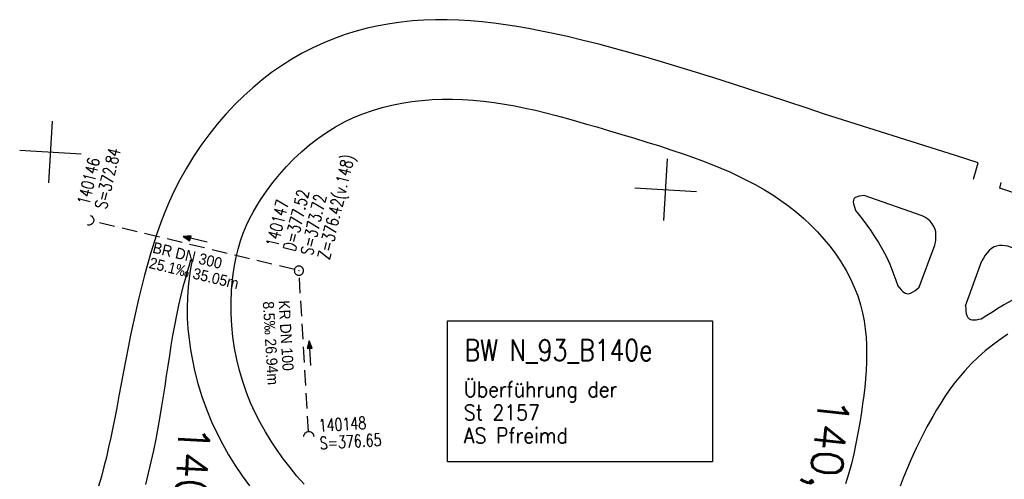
# Model space of a CAD drawing. Extents: x 4513427 to 4514562, y 5484516 to 5485110.
# Tile 10 of 15: x 4514065 to 4514225, y 5484898 to 5484972. Entities that reach past the tile are written whole.
import ezdxf
from ezdxf.enums import TextEntityAlignment as Align

# ---------------------------------------------------------------- set-up
doc = ezdxf.new("R2010")
doc.units = 0
doc.header["$LTSCALE"] = 10
doc.header["$MEASUREMENT"] = 0
for name, pattern in [('AUSGEZOGEN', [0]), ('LT00', [0]), ('LT17', [0.15, 0.1, -0.05]), ('STRICHLINIE2', [0.375, 0.25, -0.125])]:
    doc.linetypes.add(name, pattern=pattern)
doc.layers.get('0').update_dxf_attribs({"linetype": 'LT00'})
for name, color, linetype in [('-BESCH', 7, 'STRICHLINIE2'), ('-BKAN014', 140, 'LT00'), ('-BSCH014', 5, 'LT00'), ('-Halt-Pfeil', 4, 'LT00'), ('A-TEXT-KILOMETER', 30, 'LT17'), ('BW-SCHRIFT', 20, 'AUSGEZOGEN'), ('V_AFBR_BAB', 250, 'LT00'), ('V_KA_PRUF', 182, 'LT00'), ('V_RASTER', 250, 'LT00'), ('V_UK_DURCH', 182, 'LT00')]:
    doc.layers.add(name, color=color, linetype=linetype)
doc.styles.add('Haltungsbeschriftung', font='arial.ttf', dxfattribs={"width": 0.75})
doc.styles.add('Kilometrierung', font='romans.shx')
doc.styles.add('ROMANS', font='romans.shx')
doc.styles.add('schachtbeschriftung', font='romans.shx', dxfattribs={"width": 0.75, "height": 0.2})

# ---------------------------------------------------------------- blocks, each defined once
blk = doc.blocks.new('SYMB1107')
at = {"color": 0, "linetype": 'ByBlock'}
for points in [[(-0.2, 0), (-0.196157, 0.039018), (-0.184776, 0.076537), (-0.166294, 0.111114), (-0.141421, 0.141421), (-0.111114, 0.166294), (-0.076537, 0.184776), (-0.039018, 0.196157), (0, 0.2)], [(0, 0.2), (0.039018, 0.196157), (0.076537, 0.184776), (0.111114, 0.166294), (0.141421, 0.141421), (0.166294, 0.111114), (0.184776, 0.076537), (0.196157, 0.039018), (0.2, 0)]]:
    blk.add_lwpolyline(points, dxfattribs=at)
blk = doc.blocks.new('SYMB0003')
at = {"color": 0, "linetype": 'ByBlock'}
for p, q in [((-0.015712, 0), (0.010166, 0.012015)), ((0, -0.021257), (-0.015712, 0)), ((0.010166, 0.012015), (0, -0.021257))]:
    blk.add_line(p, q, dxfattribs=at)
for points in [[(-0.031395, 0.499013), (-0.093691, 0.491144), (-0.154509, 0.475528), (-0.21289, 0.452414), (-0.267913, 0.422164), (-0.318712, 0.385257), (-0.364484, 0.342274), (-0.404509, 0.293893), (-0.438154, 0.240877), (-0.464888, 0.184062), (-0.484292, 0.124345), (-0.496058, 0.062667), (-0.5, 0)], [(-0.5, 0), (-0.496058, -0.062667), (-0.484292, -0.124345), (-0.464888, -0.184062), (-0.438154, -0.240877), (-0.404509, -0.293893), (-0.364485, -0.342274), (-0.318712, -0.385257), (-0.267914, -0.422164), (-0.21289, -0.452414), (-0.154509, -0.475529), (-0.093691, -0.491144), (-0.031395, -0.499014), (0.031395, -0.499014)], [(0.5, 0), (0.496057, 0.062667), (0.484292, 0.124345), (0.464888, 0.184062), (0.438153, 0.240877), (0.404509, 0.293893), (0.364484, 0.342274), (0.318712, 0.385257), (0.267913, 0.422164), (0.21289, 0.452414), (0.154509, 0.475528), (0.093691, 0.491144), (0.031395, 0.499013), (-0.031395, 0.499013)], [(0.031395, -0.499014), (0.093691, -0.491144), (0.154509, -0.475529), (0.21289, -0.452414), (0.267914, -0.422164), (0.318712, -0.385257), (0.364485, -0.342274), (0.404509, -0.293893), (0.438154, -0.240877), (0.464889, -0.184062), (0.484292, -0.124345), (0.496058, -0.062667), (0.5, 0)]]:
    blk.add_lwpolyline(points, dxfattribs=at)
blk = doc.blocks.new('SYMB0070')
at = {"color": 0, "linetype": 'ByBlock'}
for p, q in [((-0.5, 0), (0.2, 0)), ((0.5, 0), (0.2, 0.1)), ((0.2, 0.1), (0.2, 0)), ((0.468, 0), (0.21, 0.086)), ((0.21, 0.086), (0.21, -0.086)), ((0.21, -0.086), (0.468, 0)), ((0.22, -0.072), (0.437, 0)), ((0.23, -0.058), (0.405, 0)), ((0.24, -0.045), (0.374, 0)), ((0.342, 0), (0.25, 0.031)), ((0.25, 0.031), (0.25, -0.031)), ((0.25, -0.031), (0.342, 0)), ((0.26, -0.017), (0.31, 0)), ((0.27, -0.003), (0.279, 0))]:
    blk.add_line(p, q, dxfattribs=at)
for points in [[(0.2, 0), (0.2, -0.1), (0.5, 0)], [(0.437, 0), (0.22, 0.072), (0.22, -0.072)], [(0.405, 0), (0.23, 0.058), (0.23, -0.058)], [(0.374, 0), (0.24, 0.045), (0.24, -0.045)], [(0.31, 0), (0.26, 0.017), (0.26, -0.017)], [(0.279, 0), (0.27, 0.003), (0.27, -0.003)]]:
    blk.add_lwpolyline(points, dxfattribs=at)

msp = doc.modelspace()

# ---------------------------------------------------------------- linework, layer by layer
at = {"layer": '-BESCH'}
for p, q in [((4514109.97, 5484931.96), (4514077.4, 5484939.77)), ((4514112.26, 5484905.68), (4514110.75, 5484931.03))]:
    msp.add_line(p, q, dxfattribs=at)
at = {"layer": 'BW-SCHRIFT'}
msp.add_lwpolyline([(4514134.83, 5484923.64), (4514177.82, 5484923.64), (4514177.82, 5484900.79), (4514134.83, 5484900.79)], close=True, dxfattribs=at)
at = {"layer": 'V_AFBR_BAB'}
for p, q in [((4514211.34, 5484929.09), (4514213.89, 5484935.91)), ((4514218.86, 5484926.1), (4514221.49, 5484933.35))]:
    msp.add_line(p, q, dxfattribs=at)
at = {"layer": 'V_AFBR_BAB', "color": 2}
msp.add_line((4514093.18, 5484933.56), (4514093.36, 5484933.53), dxfattribs=at)
at = {"layer": 'V_AFBR_BAB'}
for points in [[(4514217.21, 5484950.45), (4514195.98, 5484957.17), (4514192.99, 5484958.16), (4514190.01, 5484959.15), (4514187.02, 5484960.14), (4514184.02, 5484961.12), (4514181.03, 5484962.09), (4514178.03, 5484963.05), (4514175.03, 5484963.99), (4514172.02, 5484964.91), (4514169.5, 5484965.67), (4514166.98, 5484966.41), (4514164.45, 5484967.13), (4514161.91, 5484967.83), (4514159.36, 5484968.49), (4514156.81, 5484969.13), (4514154.25, 5484969.74), (4514151.67, 5484970.31), (4514149.81, 5484970.69), (4514147.94, 5484971.05), (4514146.07, 5484971.38), (4514144.2, 5484971.67), (4514142.31, 5484971.93), (4514140.43, 5484972.14), (4514138.54, 5484972.31), (4514136.64, 5484972.42), (4514134.75, 5484972.48), (4514132.84, 5484972.47), (4514130.99, 5484972.41), (4514129.13, 5484972.27), (4514127.28, 5484972.08), (4514125.43, 5484971.81), (4514123.6, 5484971.48), (4514121.78, 5484971.08), (4514119.98, 5484970.61), (4514118.21, 5484970.06), (4514116.46, 5484969.44), (4514114.73, 5484968.75), (4514112.96, 5484967.93), (4514111.22, 5484967.04), (4514109.53, 5484966.06), (4514107.87, 5484965.01), (4514106.27, 5484963.89), (4514104.71, 5484962.7), (4514103.2, 5484961.45), (4514101.74, 5484960.13), (4514100.33, 5484958.76), (4514098.84, 5484957.18), (4514097.42, 5484955.54), (4514096.07, 5484953.83), (4514094.79, 5484952.08), (4514093.58, 5484950.27), (4514092.45, 5484948.42), (4514091.4, 5484946.52), (4514090.42, 5484944.59), (4514089.67, 5484942.95), (4514088.97, 5484941.29), (4514088.32, 5484939.61), (4514087.71, 5484937.92), (4514087.14, 5484936.21), (4514086.61, 5484934.49), (4514086.11, 5484932.76), (4514085.64, 5484931.02), (4514085.14, 5484929.08), (4514084.67, 5484927.14), (4514084.23, 5484925.19), (4514083.81, 5484923.24), (4514083.4, 5484921.29), (4514083.01, 5484919.33), (4514082.62, 5484917.37), (4514082.25, 5484915.41), (4514081.88, 5484913.44), (4514081.5, 5484911.48), (4514081.13, 5484909.51)], [(4514111.55, 5484897.15), (4514110.38, 5484898.47), (4514109.26, 5484899.83), (4514108.18, 5484901.22), (4514107.15, 5484902.65), (4514106.17, 5484904.12), (4514105.25, 5484905.62), (4514104.39, 5484907.15), (4514103.59, 5484908.72), (4514102.86, 5484910.32), (4514102.18, 5484912.04), (4514101.58, 5484913.79), (4514101.06, 5484915.57), (4514100.62, 5484917.37), (4514100.27, 5484919.2), (4514100, 5484921.04), (4514099.81, 5484922.89), (4514099.71, 5484924.75), (4514099.69, 5484926.61), (4514099.76, 5484928.48), (4514099.87, 5484929.86), (4514100.03, 5484931.23), (4514100.24, 5484932.59), (4514100.51, 5484933.94), (4514100.84, 5484935.27), (4514101.23, 5484936.59), (4514101.68, 5484937.87), (4514102.2, 5484939.13), (4514102.7, 5484940.2), (4514103.26, 5484941.25), (4514103.85, 5484942.27), (4514104.48, 5484943.28), (4514105.44, 5484944.69), (4514106.46, 5484946.06), (4514107.54, 5484947.39), (4514108.68, 5484948.67), (4514109.87, 5484949.9), (4514111.12, 5484951.07), (4514112.42, 5484952.18), (4514113.77, 5484953.22), (4514115.17, 5484954.19), (4514116.62, 5484955.09), (4514118.11, 5484955.9), (4514119.58, 5484956.59), (4514121.09, 5484957.21), (4514122.63, 5484957.75), (4514124.2, 5484958.22), (4514125.79, 5484958.62), (4514127.4, 5484958.94), (4514129.02, 5484959.2), (4514130.66, 5484959.39), (4514132.3, 5484959.52), (4514133.95, 5484959.59), (4514135.59, 5484959.6), (4514137.23, 5484959.55), (4514138.95, 5484959.45), (4514140.66, 5484959.28), (4514142.36, 5484959.07), (4514144.06, 5484958.8), (4514145.74, 5484958.5), (4514147.42, 5484958.15), (4514149.09, 5484957.78), (4514150.76, 5484957.37), (4514152.42, 5484956.95), (4514154.08, 5484956.5), (4514155.73, 5484956.03), (4514157.38, 5484955.56), (4514159.03, 5484955.08), (4514161.07, 5484954.48), (4514163.1, 5484953.88), (4514165.13, 5484953.27), (4514167.16, 5484952.64), (4514169.18, 5484952), (4514171.2, 5484951.34), (4514173.21, 5484950.65), (4514174.7, 5484950.12), (4514176.19, 5484949.58), (4514177.67, 5484949.01), (4514179.13, 5484948.41), (4514180.59, 5484947.78), (4514182.03, 5484947.12), (4514183.45, 5484946.42), (4514184.85, 5484945.68), (4514186.23, 5484944.9), (4514187.58, 5484944.06), (4514188.9, 5484943.18), (4514190.2, 5484942.23), (4514191.42, 5484941.27), (4514192.6, 5484940.25), (4514193.74, 5484939.18), (4514194.84, 5484938.06), (4514195.88, 5484936.89), (4514196.87, 5484935.69), (4514197.8, 5484934.44), (4514198.67, 5484933.15), (4514198.74, 5484933.04)], [(4514220.16, 5484946.63), (4514220.9, 5484949.29), (4514217.21, 5484950.45)], [(4514267.09, 5484930.7), (4514266.44, 5484930.91), (4514247.93, 5484936.85), (4514228.23, 5484943.85), (4514224.4, 5484945.18), (4514224.64, 5484946.05)], [(4514202.43, 5484943.96), (4514202.01, 5484943.92), (4514201.61, 5484943.86), (4514201.25, 5484943.77), (4514200.96, 5484943.64), (4514200.75, 5484943.45), (4514200.65, 5484943.22), (4514200.63, 5484942.94), (4514200.67, 5484942.62), (4514200.76, 5484942.27), (4514200.88, 5484941.91), (4514201.01, 5484941.53)], [(4514213.89, 5484935.91), (4514213.96, 5484936.35), (4514214.02, 5484936.78), (4514214.05, 5484937.21), (4514214.05, 5484937.64), (4514214.01, 5484938.05), (4514213.92, 5484938.46), (4514213.72, 5484938.94), (4514213.45, 5484939.38), (4514213.11, 5484939.79), (4514212.71, 5484940.14), (4514212.27, 5484940.43), (4514211.81, 5484940.65), (4514202.43, 5484943.96)], [(4514201.01, 5484941.53), (4514201.63, 5484940.74), (4514202.24, 5484939.94), (4514202.84, 5484939.14), (4514203.43, 5484938.32), (4514204, 5484937.49), (4514204.72, 5484936.37), (4514205.39, 5484935.22), (4514206.01, 5484934.04), (4514206.56, 5484932.83), (4514206.92, 5484931.97), (4514207.24, 5484931.1), (4514207.56, 5484930.22), (4514207.86, 5484929.33)], [(4514234.23, 5484932.76), (4514226.16, 5484935.61), (4514225.72, 5484935.74), (4514225.26, 5484935.82), (4514224.8, 5484935.86), (4514224.34, 5484935.84), (4514223.9, 5484935.76), (4514223.48, 5484935.62), (4514223.07, 5484935.38), (4514222.7, 5484935.06), (4514222.36, 5484934.69), (4514222.06, 5484934.27), (4514221.77, 5484933.82), (4514221.49, 5484933.35)], [(4514088.21, 5484908.15), (4514088.48, 5484909.79), (4514088.73, 5484911.43), (4514088.98, 5484913.07), (4514089.23, 5484914.72), (4514089.47, 5484916.36), (4514089.73, 5484918), (4514089.99, 5484919.64), (4514090.26, 5484921.28), (4514090.56, 5484922.91), (4514090.87, 5484924.54), (4514091.21, 5484926.16), (4514091.58, 5484927.78), (4514091.99, 5484929.38), (4514092.27, 5484930.43), (4514092.57, 5484931.47), (4514092.87, 5484932.52), (4514093.18, 5484933.56)], [(4514093.36, 5484933.53), (4514093.22, 5484932.66), (4514093.08, 5484931.79), (4514092.95, 5484930.92), (4514092.84, 5484930.05), (4514092.74, 5484929.18), (4514092.61, 5484927.48), (4514092.56, 5484925.77), (4514092.59, 5484924.06), (4514092.7, 5484922.35), (4514092.87, 5484920.65), (4514093.11, 5484918.95), (4514093.41, 5484917.26), (4514093.77, 5484915.58), (4514094.32, 5484913.46), (4514094.96, 5484911.37), (4514095.69, 5484909.31), (4514096.52, 5484907.28), (4514097.37, 5484905.46), (4514098.29, 5484903.67), (4514099.29, 5484901.92), (4514100.36, 5484900.2), (4514101.49, 5484898.53), (4514102.69, 5484896.89)], [(4514198.74, 5484933.04), (4514199.46, 5484931.83), (4514200.18, 5484930.47), (4514200.81, 5484929.09), (4514201.36, 5484927.67), (4514201.82, 5484926.24), (4514202.15, 5484924.95), (4514202.4, 5484923.65), (4514202.59, 5484922.33), (4514202.72, 5484921), (4514202.79, 5484919.67), (4514202.81, 5484918.32), (4514202.79, 5484916.97), (4514202.73, 5484915.61), (4514202.63, 5484914.25), (4514202.49, 5484912.89), (4514202.34, 5484911.53), (4514202.16, 5484910.18), (4514201.96, 5484908.83), (4514201.69, 5484907.12), (4514201.4, 5484905.43), (4514201.08, 5484903.75), (4514200.72, 5484902.09), (4514200.33, 5484900.44), (4514199.89, 5484898.8), (4514199.4, 5484897.18)], [(4514207.86, 5484929.33), (4514208.13, 5484928.99), (4514208.4, 5484928.66), (4514208.67, 5484928.38), (4514208.96, 5484928.17), (4514209.26, 5484928.05), (4514209.58, 5484928.04), (4514209.92, 5484928.13), (4514210.26, 5484928.3), (4514210.62, 5484928.53), (4514210.97, 5484928.8), (4514211.34, 5484929.09)], [(4514221.41, 5484923.96), (4514222.3, 5484924.54), (4514223.2, 5484925.11), (4514224.1, 5484925.67), (4514225.01, 5484926.22), (4514225.94, 5484926.74), (4514227.01, 5484927.29), (4514228.11, 5484927.81), (4514229.22, 5484928.28), (4514230.35, 5484928.71), (4514231.27, 5484929.01), (4514232.2, 5484929.3), (4514233.14, 5484929.57), (4514234.07, 5484929.83)], [(4514218.86, 5484926.1), (4514218.88, 5484925.66), (4514218.92, 5484925.23), (4514218.98, 5484924.83), (4514219.07, 5484924.48), (4514219.22, 5484924.18), (4514219.42, 5484923.97), (4514219.66, 5484923.85), (4514219.95, 5484923.8), (4514220.28, 5484923.8), (4514220.64, 5484923.83), (4514221.02, 5484923.89), (4514221.41, 5484923.96)], [(4514225.71, 5484921.47), (4514224.45, 5484920.62), (4514223.22, 5484919.71), (4514222.03, 5484918.75), (4514220.89, 5484917.73), (4514219.79, 5484916.67), (4514218.75, 5484915.55), (4514217.76, 5484914.4), (4514216.97, 5484913.41), (4514216.22, 5484912.39), (4514215.51, 5484911.35), (4514214.82, 5484910.29), (4514214.16, 5484909.22), (4514213.53, 5484908.13), (4514212.59, 5484906.43), (4514211.7, 5484904.71), (4514210.86, 5484902.97), (4514210.05, 5484901.21), (4514209.28, 5484899.43), (4514208.74, 5484898.13), (4514208.22, 5484896.82)], [(4514081.13, 5484909.51), (4514080.82, 5484907.91), (4514080.5, 5484906.32), (4514080.17, 5484904.72), (4514079.82, 5484903.13), (4514079.46, 5484901.55), (4514079.07, 5484899.97), (4514078.65, 5484898.4), (4514078.2, 5484896.84)], [(4514085.84, 5484897.11), (4514086.31, 5484898.93), (4514086.75, 5484900.76), (4514087.16, 5484902.6), (4514087.54, 5484904.45), (4514087.88, 5484906.3), (4514088.21, 5484908.15)]]:
    msp.add_lwpolyline(points, dxfattribs=at)
at = {"layer": 'V_RASTER'}
for p, q in [((4514070.69, 5484956), (4514070.08, 5484946.02)), ((4514065.4, 5484951.31), (4514075.38, 5484950.7)), ((4514169.9, 5484939.93), (4514170.51, 5484949.92)), ((4514165.21, 5484945.23), (4514175.19, 5484944.62))]:
    msp.add_line(p, q, dxfattribs=at)

# ---------------------------------------------------------------- block references
at = {"layer": '-Halt-Pfeil'}
for p, xscale, yscale, zscale, rotation in [((4514093.89, 5484936.84), 4.000000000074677, 4.000000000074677, 4.000000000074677, 166.5099800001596), ((4514112.5, 5484918.4), 4.00000000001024, 4.00000000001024, 4.00000000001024, 93.4081499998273)]:
    msp.add_blockref('SYMB0070', p, dxfattribs=dict(at, xscale=xscale, yscale=yscale, zscale=zscale, rotation=rotation))
at = {"layer": 'V_KA_PRUF', "xscale": 1.499999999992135, "yscale": 1.499999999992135, "zscale": 1.499999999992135}
msp.add_blockref('SYMB0003', (4514110.7, 5484931.78), dxfattribs=at)
at = {"layer": 'V_UK_DURCH'}
for p, xscale, yscale, zscale, rotation in [((4514076.62, 5484939.96), 4.00000000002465, 4.00000000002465, 4.00000000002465, 254.2789197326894), ((4514112.3, 5484904.89), 4.000000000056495, 4.000000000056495, 4.000000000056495, 1.441268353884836e-11)]:
    msp.add_blockref('SYMB1107', p, dxfattribs=dict(at, xscale=xscale, yscale=yscale, zscale=zscale, rotation=rotation))

# ---------------------------------------------------------------- texts
at = {"layer": '-BKAN014', "style": 'Haltungsbeschriftung', "width": 0.9}
for s, rotation, p in [('BR DN 300', 346.51, (4514086.84, 5484934.71)), ('25.1‰ 35.05m', 346.51, (4514086.25, 5484932.22)), ('8.5‰ 26.94m', 273.4082, (4514104.83, 5484926.75)), ('KR DN 100', 273.4082, (4514107.39, 5484926.91))]:
    msp.add_text(s, height=1.8, rotation=rotation, dxfattribs=at).set_placement(p)
at = {"layer": '-BSCH014', "style": 'schachtbeschriftung', "width": 0.75}
for s, rotation, p in [('S=372.84', 76.51, (4514079.45, 5484941.63)), ('140146', 76.51, (4514076.65, 5484942.3)), ('Z=376.42(v.148)', 76.51, (4514115.67, 5484933.46)), ('D=377.52', 76.51, (4514110.07, 5484934.8)), ('140147', 76.51, (4514107.27, 5484935.47)), ('S=373.72', 76.51, (4514112.87, 5484934.13)), ('140148', 3.4081, (4514113.96, 5484905.66)), ('S=376.65', 3.4081, (4514114.13, 5484902.79))]:
    msp.add_text(s, height=2, rotation=rotation, dxfattribs=at).set_placement(p)
at = {"layer": 'A-TEXT-KILOMETER', "style": 'Kilometrierung'}
for s, rotation, p in [('140,800', 264, (4514194.64, 5484883.46)), ('140,700', 267, (4514092.28, 5484878.85))]:
    msp.add_text(s, height=5, rotation=rotation, dxfattribs=at).set_placement(p, align=Align.MIDDLE_RIGHT)
at = {"layer": 'BW-SCHRIFT', "style": 'ROMANS'}
for s, height, width, p in [('BW N_93_B140e', 3.5, 0.8, (4514137.57, 5484917.14)), ('Überführung der', 2.5, 0.9, (4514137.46, 5484911.28)), ('St 2157', 2.5, 0.9, (4514137.46, 5484907.54)), ('AS Pfreimd', 2.5, 0.9, (4514137.46, 5484903.79))]:
    msp.add_text(s, height=height, rotation=359.9891, dxfattribs=dict(at, width=width)).set_placement(p)

doc.saveas('drawing.dxf')
